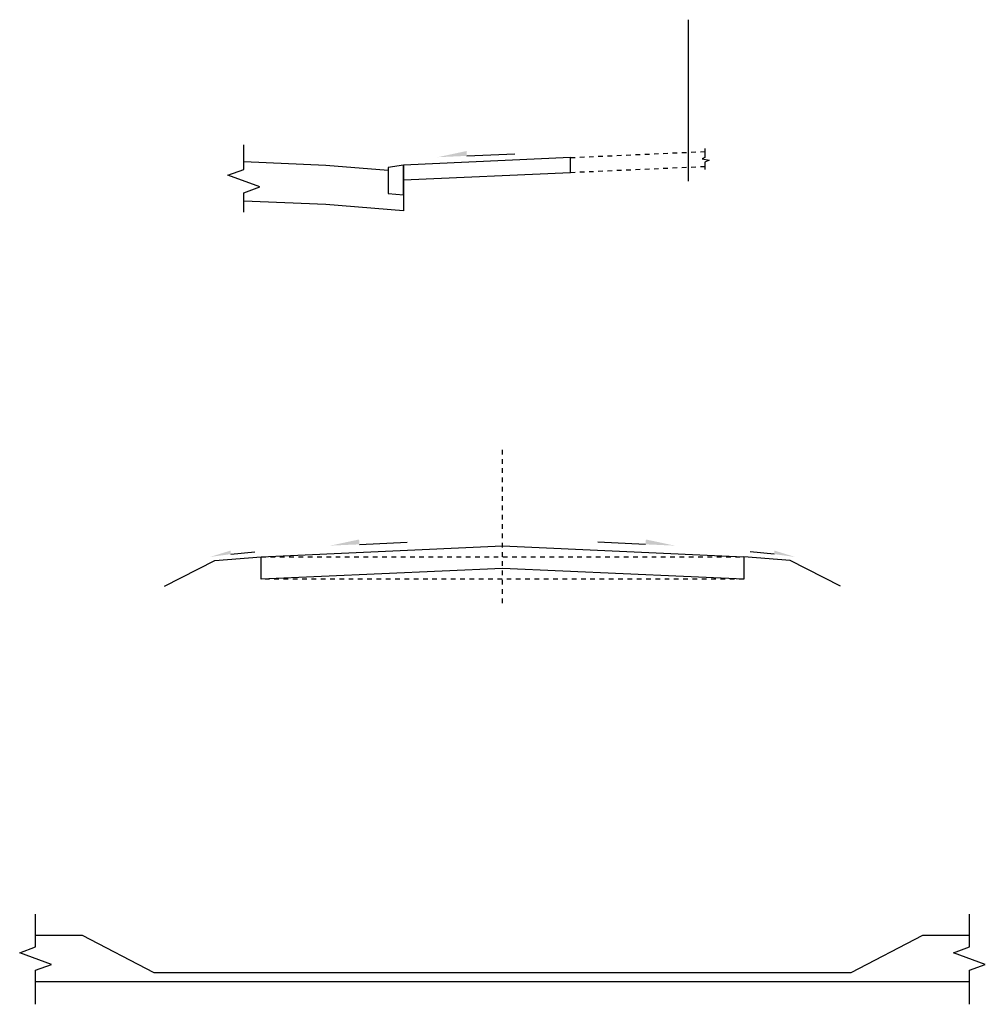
# Model space of a CAD drawing. Header units: feet. Extents: x 2426408 to 2426536, y 203902 to 203941.
# Tile 5 of 5: x 2426515 to 2426536, y 203902 to 203923. Entities that reach past the tile are written whole.
import ezdxf

# ---------------------------------------------------------------- set-up
doc = ezdxf.new("R2010")
doc.units = ezdxf.units.FT
doc.header["$MEASUREMENT"] = 0
doc.linetypes.add('OhDOT_USTN5', pattern=[0.11, 0.055, -0.055])
doc.linetypes.add('rowex', pattern=[0])
for name, color, linetype in [('PV_P_Curb', 120, 'Continuous'), ('PV_P_Drive', 230, 'Continuous'), ('PV_P_EOP', 7, 'Continuous'), ('PV_X_Driveway', 7, 'OhDOT_USTN5'), ('RW_X_Fee_RW', 6, 'rowex'), ('SH_Text', 7, 'Continuous'), ('SH_TextM', 7, 'Continuous'), ('XS_P_Finished_Grade', 3, 'Continuous')]:
    doc.layers.add(name, color=color, linetype=linetype)

msp = doc.modelspace()

# ---------------------------------------------------------------- linework, layer by layer
at = {"layer": 'PV_P_Curb'}
for p, q in [((2426523.41216, 203919.81277), (2426523.4075, 203919.75677)), ((2426523.73536, 203919.86832), (2426523.41216, 203919.81277)), ((2426523.73536, 203919.54891), (2426523.73536, 203919.86832)), ((2426523.4075, 203919.75677), (2426523.4075, 203919.25682)), ((2426523.73536, 203919.2295), (2426523.73536, 203919.54891)), ((2426523.4075, 203919.25682), (2426523.73536, 203919.2295)), ((2426515.82299, 203903.30261), (2426516.82299, 203903.30261)), ((2426516.82299, 203903.30261), (2426518.36911, 203902.50261)), ((2426533.36912, 203902.50261), (2426534.91524, 203903.30261)), ((2426534.91524, 203903.30261), (2426535.91524, 203903.30261)), ((2426518.36911, 203902.50261), (2426533.36912, 203902.50261)), ((2426535.91524, 203902.30261), (2426515.82299, 203902.30261))]:
    msp.add_line(p, q, dxfattribs=at)
at = {"layer": 'PV_P_Drive'}
for p, q in [((2426527.33107, 203920.02863), (2426523.73536, 203919.86832)), ((2426527.33107, 203919.70922), (2426527.33107, 203920.02863)), ((2426523.73536, 203919.86832), (2426523.73536, 203919.54891)), ((2426523.73536, 203919.54891), (2426527.33107, 203919.70922)), ((2426520.67937, 203911.44403), (2426525.86911, 203911.6754)), ((2426525.86911, 203911.6754), (2426531.05886, 203911.44403)), ((2426520.67937, 203910.95998), (2426520.67937, 203911.44403)), ((2426531.05886, 203911.44403), (2426531.05886, 203910.96094)), ((2426525.86911, 203911.19135), (2426520.67937, 203910.95998)), ((2426531.05886, 203910.95998), (2426525.86911, 203911.19135))]:
    msp.add_line(p, q, dxfattribs=at)
at = {"layer": 'PV_P_EOP'}
for p, q in [((2426530.22452, 203920.22491), (2426530.22452, 203920.03141)), ((2426530.22452, 203920.03141), (2426530.16297, 203920.00084)), ((2426530.16297, 203920.00084), (2426530.31457, 203919.97382)), ((2426530.31457, 203919.97382), (2426530.22452, 203919.92972)), ((2426530.22452, 203919.92972), (2426530.22452, 203919.77066))]:
    msp.add_line(p, q, dxfattribs=at)
at = {"layer": 'PV_X_Driveway'}
for p, q in [((2426527.33107, 203920.02863), (2426530.22452, 203920.15763)), ((2426527.33107, 203919.70922), (2426530.22452, 203919.83822)), ((2426525.86911, 203910.44507), (2426525.86911, 203913.8144)), ((2426520.67937, 203910.95998), (2426520.67937, 203911.44403)), ((2426520.67937, 203911.44403), (2426531.05886, 203911.44403)), ((2426531.05886, 203911.44403), (2426531.05886, 203910.95998)), ((2426531.05886, 203910.95998), (2426520.67937, 203910.95998))]:
    msp.add_line(p, q, dxfattribs=at)
at = {"layer": 'PV_X_Driveway', "linetype": 'Continuous'}
msp.add_lwpolyline([(2426520.30276, 203918.85543), (2426520.30276, 203919.27288), (2426520.6462, 203919.39788), (2426519.95933, 203919.64788), (2426520.30276, 203919.77288), (2426520.30276, 203920.30173)], dxfattribs=at)
at = {"layer": 'RW_X_Fee_RW', "ltscale": 0.8}
msp.add_line((2426529.86949, 203919.52228), (2426529.86949, 203922.99343), dxfattribs=at)
at = {"layer": 'SH_Text', "color": 9, "linetype": 'Continuous', "lineweight": -2, "ltscale": 0.5}
for points in [[(2426525.10211, 203920.06419), (2426526.13464, 203920.11022)], [(2426522.78855, 203911.7101), (2426523.82108, 203911.75614)], [(2426528.94968, 203911.7101), (2426527.91715, 203911.75614)], [(2426520.02561, 203911.49984), (2426520.54034, 203911.54583)], [(2426531.71262, 203911.49984), (2426531.19789, 203911.54583)]]:
    msp.add_lwpolyline(points, dxfattribs=at)
at = {"layer": 'SH_TextM', "linetype": 'Continuous'}
for points in [[(2426515.82299, 203901.818), (2426515.82299, 203902.55184), (2426516.16642, 203902.67684), (2426515.47956, 203902.92684), (2426515.82299, 203903.05184), (2426515.82299, 203903.758)], [(2426535.91524, 203901.818), (2426535.91524, 203902.55184), (2426536.25867, 203902.67684), (2426535.5718, 203902.92684), (2426535.91524, 203903.05184), (2426535.91524, 203903.758)]]:
    msp.add_lwpolyline(points, dxfattribs=at)
at = {"layer": 'SH_TextM', "color": 9}
for points in [[(2426525.10211, 203920.06419), (2426524.47317, 203920.03615), (2426525.09744, 203920.16901)], [(2426522.78855, 203911.7101), (2426522.15961, 203911.68206), (2426522.78388, 203911.81493)], [(2426528.94968, 203911.7101), (2426529.57862, 203911.68206), (2426528.95435, 203911.81493)], [(2426520.02561, 203911.49984), (2426519.5746, 203911.4392), (2426520.0155, 203911.57501)], [(2426531.71262, 203911.49984), (2426532.16363, 203911.4392), (2426531.72273, 203911.57501)]]:
    msp.add_solid(points, dxfattribs=at)
at = {"layer": 'XS_P_Finished_Grade'}
for p, q in [((2426523.73536, 203919.86832), (2426523.73536, 203918.8816)), ((2426522.06886, 203919.02047), (2426520.30276, 203919.09319)), ((2426523.73536, 203918.8816), (2426522.06886, 203919.02047)), ((2426518.59289, 203910.8138), (2426519.67937, 203911.36403)), ((2426519.67937, 203911.36403), (2426520.67937, 203911.44403)), ((2426532.05886, 203911.36403), (2426531.05886, 203911.44403)), ((2426533.14534, 203910.8138), (2426532.05886, 203911.36403))]:
    msp.add_line(p, q, dxfattribs=at)
msp.add_lwpolyline([(2426520.30276, 203919.94105), (2426522.06886, 203919.86833), (2426523.4075, 203919.75677)], dxfattribs=at)

doc.saveas('drawing.dxf')
